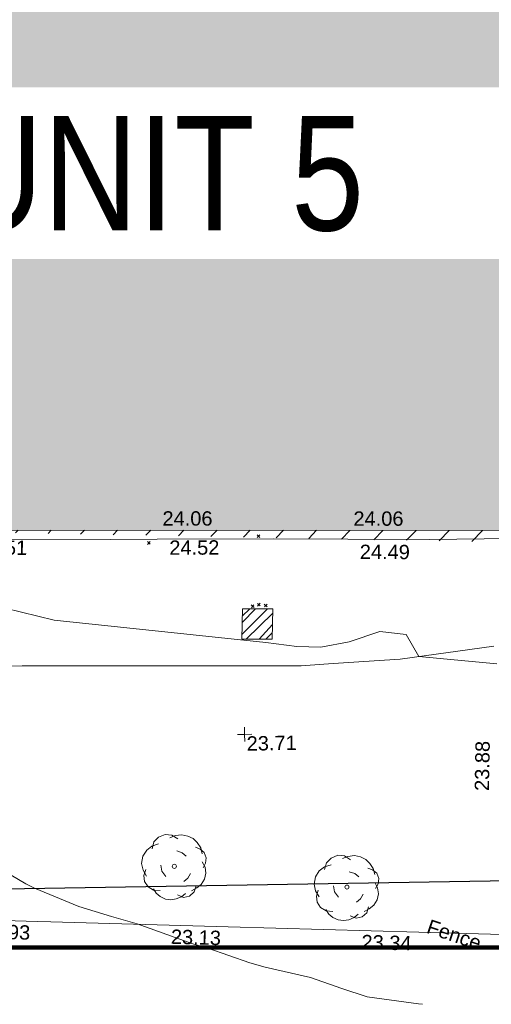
# Model space of a CAD drawing. Header units: millimetres. Extents: x -290717 to 520720, y -88450 to 287762.
# Tile 40 of 197: x -166682 to -154335, y -75306 to -49527. Entities that reach past the tile are written whole.
import ezdxf

# ---------------------------------------------------------------- set-up
doc = ezdxf.new("R2010")
doc.units = ezdxf.units.MM
doc.linetypes.add('IMPORT-HIDDEN2 _3_', pattern=[4762.5, 3175, -1587.5])
doc.linetypes.add('IMPORT-UG_ELEC_STREET LIGHTING_QLB2 _2_', pattern=[2700, 1500, -300.0000000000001, 0, -250, 150, -300.0000000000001, 0, -200])
for name, color, linetype, lineweight, true_color in [('00_TOPO_TREE', 7, 'Continuous', 9, 0x666666), ('00_UAV_BUILDING_OUTLINE', 5, 'Continuous', 9, 0x0000ff), ('00_UAV_CONCRETE', 9, 'Continuous', 9, 0x808080), ('00_UAV_FENCE', 7, 'Continuous', 9, 0x264c2f), ('00_UAV_FORM_LINES', 7, 'Continuous', 9, 0x666666), ('00_UAV_LEVEL_SPOT', 7, 'Continuous', 9, 0x666666), ('01_DTM_CONTOUR_MNR', 7, 'Continuous', 9, 0xa5a552), ('12333-PUM-2D-U-0001-C01 - Rev2_REVIT IMPORT_dwg', 7, 'Continuous', 9, 0x767676), ('A_RHA_Line', 7, 'Continuous', 9, 0x00a600), ('HATCHING', 4, 'Continuous', 9, 0x00ffff), ('PUM-CHAMBER EXTENTS', 6, 'IMPORT-HIDDEN2 _3_', 9, 0xff00ff), ('PUM-SURVEY BOUNDARY_EXTENT', 190, 'Continuous', 25, 0x7f00ff)]:
    doc.layers.add(name, color=color, linetype=linetype, lineweight=lineweight, true_color=true_color)
for name, color, linetype, lineweight in [('A_RHA_Detail', 7, 'Continuous', 9), ('A_RHA_Text', 7, 'Continuous', 9), ('GEN-TEXT', 7, 'Continuous', 9)]:
    doc.layers.add(name, color=color, linetype=linetype, lineweight=lineweight)
doc.styles.add('Arial Narrow', font='ARIALN.TTF', dxfattribs={"height": 3000})
doc.styles.add('Swis721 Lt BT_2', font='swissl.ttf', dxfattribs={"height": 375})

# ---------------------------------------------------------------- blocks, each defined once
blk = doc.blocks.new('12333-PUM-2D-U-0001-C01 - Rev2_REVIT IMPORT_dwg_CONIFEROUS_TREE-2077251-Site Location Plan Existing')
at = {"layer": '00_TOPO_TREE', "color": 254, "true_color": 0xcccccc, "flags": 128}
for points in [[(-1889.403682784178, 1545.875740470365), (-1717.639711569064, 2118.422311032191), (-1316.857112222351, 2519.204910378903), (-744.3105416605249, 2748.223538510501), (-171.763971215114, 2690.968881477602), (343.5279423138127, 2347.440939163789)], [(-343.5279423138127, 2461.950253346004), (114.5093140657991, 2633.714224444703), (687.0558846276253, 2690.968881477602), (1202.347798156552, 2576.459567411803), (1660.385054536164, 2347.440939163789), (2003.912996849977, 2003.912996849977), (2290.18628213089, 1545.875740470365), (2404.695596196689, 1030.583826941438)], [(-2404.695596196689, -801.5651986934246), (-2690.968881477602, -286.2732852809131), (-2805.478195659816, 286.2732852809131), (-2690.968881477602, 916.0745128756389), (-2347.440939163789, 1431.36642628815), (-1889.403682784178, 1774.894368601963), (-1316.857112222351, 1946.658339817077)], [(229.0186282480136, 1316.857112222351), (687.0558846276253, 1145.093141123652), (1030.583826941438, 858.8198558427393)], [(1832.149025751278, 1603.130397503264), (2232.93162509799, 1431.36642628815), (2576.459567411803, 1145.093141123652), (2748.223538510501, 687.0558846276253), (2690.968881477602, 229.0186282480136), (2461.950253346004, -171.763971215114)], [(-744.3105416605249, -858.8198558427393), (-1087.838483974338, -400.7825993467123), (-1145.093141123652, 114.5093140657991)], [(2404.695596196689, 343.5279423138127), (2633.714224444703, -114.5093140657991), (2690.968881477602, -629.8012275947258), (2576.459567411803, -1145.093141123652), (2290.18628213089, -1603.130397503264), (1889.403682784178, -1889.403682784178), (1431.36642628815, -2118.422311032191)], [(-1259.602455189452, -2061.167653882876), (-1832.149025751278, -2003.912996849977), (-2290.18628213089, -1717.639711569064), (-2576.459567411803, -1259.602455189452), (-2633.714224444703, -744.3105416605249), (-2461.950253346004, -229.0186282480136)], [(1374.111769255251, -629.8012275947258), (1145.093141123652, -1030.583826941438), (801.5651986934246, -1316.857112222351)], [(916.0745128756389, -2347.440939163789), (572.5465705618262, -2633.714224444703), (114.5093140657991, -2805.478195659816), (-343.5279423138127, -2862.732852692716), (-801.5651986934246, -2805.478195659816), (-1259.602455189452, -2576.459567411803), (-1603.130397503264, -2290.18628213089), (-1832.149025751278, -1889.403682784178)], [(1832.149025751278, -1717.639711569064), (1660.385054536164, -2232.93162509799), (1259.602455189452, -2576.459567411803), (744.3105416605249, -2690.968881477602), (229.0186282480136, -2461.950253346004)]]:
    blk.add_lwpolyline(points, dxfattribs=at)
at = {"layer": '00_TOPO_TREE', "color": 254, "true_color": 0xcccccc}
blk.add_circle((0, 0), 176.6246020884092, dxfattribs=at)
blk = doc.blocks.new('12333-PUM-2D-U-0001-C01 - Rev2_REVIT IMPORT_dwg_UAV-2077255-Site Location Plan Existing')
at = {"layer": '00_UAV_LEVEL_SPOT', "color": 254, "true_color": 0xcccccc, "flags": 128}
for points in [[(0, -500.0000000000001), (0, 0), (-500.0000000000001, 0)], [(500.0000000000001, 0), (0, 0), (0, 500.0000000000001)]]:
    blk.add_lwpolyline(points, dxfattribs=at)
blk = doc.blocks.new('12333-PUM-2D-U-0001-C01 - Rev2_REVIT IMPORT_dwg_MGS62954_T2_Galway_ITM_3d_Rev1-2077680-Site Location Plan Existing')
at = {"layer": '00_UAV_CONCRETE', "color": 254, "true_color": 0xcccccc, "flags": 128}
blk.add_lwpolyline([(533733288.1717206, 725495228.6318299), (533736565.1717206, 725495164.63183), (533737795.8364104, 725495148.8209076), (533740846.1717206, 725495109.6318297), (533742795.0281116, 725495066.6318114), (533744925.1717204, 725495019.6318299), (533747793.4715431, 725494998.7218788), (533748080.1717206, 725494996.6318299), (533752218.9110476, 725494897.5517445), (533752790.6302679, 725494885.0975844), (533756120.9110476, 725494812.5517447), (533757785.064578, 725494801.5854243), (533758626.2857111, 725494796.042005), (533761175.9110475, 725494764.5517446), (533762783.18573, 725494740.7628593), (533763610.7552454, 725494728.5142022)], dxfattribs=at)
at = {"layer": '00_UAV_FENCE', "color": 254, "true_color": 0xcccccc, "flags": 128}
blk.add_lwpolyline([(533754454.5234172, 725484289.5589428), (533749464.0112164, 725484515.7642834), (533744473.4990159, 725484741.9696239), (533739482.9868153, 725484968.1749648), (533734841.5234172, 725485178.5589427), (533734492.2379332, 725485195.3254421), (533729498.341785, 725485435.0438384), (533724504.4456368, 725485674.7622347), (533720800.5234171, 725485852.5589427), (533719510.856056, 725485922.2479992), (533714518.1467263, 725486192.0363292), (533711584.5234172, 725486350.5589427), (533709523.5029829, 725486413.9792109), (533704526.1032393, 725486567.7556734), (533699528.7034959, 725486721.5321362), (533694531.3037522, 725486875.3085988), (533692462.1082448, 725486938.9804245), (533689538.764549, 725487129.318919), (533684549.6600136, 725487454.1588093), (533683769.1082449, 725487504.9804245), (533679557.8482384, 725487735.3980594), (533674850.1082447, 725487992.9804249)], dxfattribs=at)
at = {"layer": '00_UAV_FORM_LINES', "color": 254, "true_color": 0xcccccc, "flags": 128}
blk.add_lwpolyline([(533697844.1715, 725503435.632), (533697970.1715, 725499304.6320002), (533698093.1715, 725497049.6320001), (533698308.1715, 725496140.6320002), (533698763.1715, 725495255.6320001), (533699451.1715, 725494462.6319999), (533699912.1715001, 725494185.632), (533700648.1715, 725493977.632), (533702253.1715001, 725493723.632), (533707152.1715001, 725492808.632), (533713220.1715, 725492336.6320001), (533719618.1715, 725492060.6319999), (533726913.1715001, 725491862.632), (533734212.1715, 725491894.632), (533741513.1715, 725491765.6320001), (533742224.1715, 725491810.632), (533743151.1715001, 725491851.632), (533744105.1715, 725491895.6320001), (533746566.5234172, 725492195.5589427)], dxfattribs=at)
at = {"layer": '01_DTM_CONTOUR_MNR', "color": 254, "true_color": 0xcccccc, "flags": 128}
for points in [[(533744532.2319204, 725482852.5713557), (533744430.0000002, 725482864.4444445), (533743085.3719009, 725483075.3719009), (533742430.0000002, 725483299.6992482), (533741617.5447387, 725483607.5447389), (533740430.0000002, 725483894.3902439), (533740028.2142857, 725484018.2142859), (533738940.0000002, 725484420), (533738551.3541667, 725484541.3541667), (533738430.0000002, 725484582.3376623), (533737101.1678834, 725485091.1678833), (533736430.0000002, 725485295), (533735581.4234875, 725485571.4234877), (533734430.0000002, 725486069.0735543), (533734200.9876544, 725486190.9876544), (533733824.3548387, 725486420.0000001)], [(533746630.0000001, 725491730.0000001), (533744600, 725491960.0000001), (533744278.3700082, 725492540.6273488), (533743590.0725204, 725492633.7246569), (533742780.3400887, 725492373.9527441), (533742038.1320835, 725492248.0760037), (533741410.2347517, 725492274.8726205), (533740593.0814635, 725492399.221425), (533735067.9695895, 725493078.7968466), (533733790.3518465, 725493413.5052532)]]:
    blk.add_lwpolyline(points, dxfattribs=at)
for name, p, xscale, yscale, zscale in [('12333-PUM-2D-U-0001-C01 - Rev2_REVIT IMPORT_dwg_UAV-2077255-Site Location Plan Existing', (533740000.0000001, 725490000), 0.375, 0.375, 0.375), ('12333-PUM-2D-U-0001-C01 - Rev2_REVIT IMPORT_dwg_CONIFEROUS_TREE-2077251-Site Location Plan Existing', (533738099.9110476, 725486578.5517446), 0.3048, 0.3048, 0.3048), ('12333-PUM-2D-U-0001-C01 - Rev2_REVIT IMPORT_dwg_CONIFEROUS_TREE-2077251-Site Location Plan Existing', (533742607.9110476, 725485955.5517445), 0.3048, 0.3048, 0.3048)]:
    blk.add_blockref(name, p, dxfattribs=dict(xscale=xscale, yscale=yscale, zscale=zscale))
at = {"layer": '00_UAV_BUILDING_OUTLINE', "color": 251, "true_color": 0x666666, "char_height": 375, "width": 1495.902363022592, "attachment_point": 1, "line_spacing_factor": 1.005061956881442, "style": 'Swis721 Lt BT_2'}
for insert, rotation in [((533737950.9210049, 725495878.7837961), 358.94572746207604), ((533742950.0745721, 725495786.7863532), 358.94572746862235)]:
    blk.add_mtext('24.06', dxfattribs=dict(at, insert=insert, rotation=rotation))
at = {"layer": '00_UAV_CONCRETE', "color": 251, "true_color": 0x666666, "char_height": 375, "width": 1495.902363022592, "attachment_point": 1, "line_spacing_factor": 1.005061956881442, "style": 'Swis721 Lt BT_2'}
for s, insert, rotation in [('24.51', (533733085.8567071, 725495198.3467221), 358.84370679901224), ('24.52', (533738116.3588865, 725495110.1743323), 359.26393494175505), ('24.49', (533743102.4786766, 725494913.7167553), 358.73601774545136)]:
    blk.add_mtext(s, dxfattribs=dict(at, insert=insert, rotation=rotation))
at = {"layer": '00_UAV_FENCE', "color": 251, "true_color": 0x666666, "char_height": 375, "attachment_point": 1, "line_spacing_factor": 1.005061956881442, "style": 'Swis721 Lt BT_2'}
for s, insert, width, rotation in [('23.88', (533745995.4032373, 725488417.3164951), 1495.902363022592, 88.0235486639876), ('22.93', (533732996.3706284, 725485158.1104672), 1495.902363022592, 357.2517815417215), ('Fence', (533744773.0137957, 725485082.551938), 1681.10932225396, 340.2691377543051), ('23.13', (533737987.224181, 725484926.9670804), 1495.902363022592, 357.4047260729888), ('23.34', (533742972.9042759, 725484700.9807651), 1495.902363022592, 357.40472606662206)]:
    blk.add_mtext(s, dxfattribs=dict(at, insert=insert, width=width, rotation=rotation))
at = {"layer": '00_UAV_LEVEL_SPOT', "insert": (533740048.475159, 725489946.7845222), "char_height": 375, "width": 1495.902363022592, "attachment_point": 1, "line_spacing_factor": 1.005061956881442, "style": 'Swis721 Lt BT_2'}
blk.add_mtext('23.71', dxfattribs=at)
blk = doc.blocks.new('12333-PUM-2D-U-0001-C01 - Rev2_REVIT IMPORT_dwg-1620468-Site Location Plan Existing')
at = {"layer": 'HATCHING', "true_color": 0xaaffff}
h = blk.add_hatch(dxfattribs=at)
h.set_pattern_fill('FP_16', color=131, style=0, pattern_type=2)
h.set_pattern_definition([(45, (-537532529.603, -725615860.767), (-441.9417382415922, 441.9417382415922), [])])
h.paths.add_polyline_path([(234369.3064911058, -125658.933808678), (234446.6599045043, -122988.9117227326), (179388.3096446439, -122003.5679794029), (179363.697837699, -123640.9009863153), (206293.8363412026, -124628.9075685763), (206290.5501528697, -124569.7561786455), (206938.2501529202, -124569.7561786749), (206947.4397098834, -124652.8868151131), (228961.8759336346, -125460.5472692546)])
h.paths.add_polyline_path([(174907.5235319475, -123477.4139123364), (174933.30964469, -121891.5679794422), (173702.3096445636, -121877.5679794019), (173651.6077027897, -123431.3371680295), (174905.6298136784, -123477.3444360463)])
h.paths.add_polyline_path([(159721.5473281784, -122920.2743920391), (159904.4517912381, -111903.0328667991), (158563.2467851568, -111879.2436715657), (158589.0357870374, -109772.8185664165), (158373.925399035, -109775.6867047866), (158370.3491470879, -109980.5700416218), (155694.9248368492, -109935.2903896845), (155692.2158924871, -109709.7195192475), (155494.3143352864, -109721.1920731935), (155485.028390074, -109936.3912852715), (152807.4510505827, -109884.8893472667), (152795.3959974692, -109655.224887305), (152583.1537481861, -109660.9611641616), (152592.3323282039, -109881.1344360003), (149925.833717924, -109814.5441086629), (149912.9167954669, -109603.598394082), (149694.9003951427, -109605.0531130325), (149691.1019497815, -109814.776538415), (147017.0765653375, -109763.7715637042), (147021.8331777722, -109560.576316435), (146818.1953435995, -109554.8400395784), (146814.5737411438, -109762.321505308), (144110.6318125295, -109713.0393818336), (144114.4568605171, -109486.0507021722), (143925.6776563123, -109487.4387839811), (143931.4139329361, -110115.5611180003), (142484.0399683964, -110116.1256450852), (142244.9157206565, -119793.7719020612), (129330.9157207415, -119500.771902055), (129347.2801039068, -121063.1336257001), (126956.4061628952, -120953.7411768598), (126960.4964415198, -121718.3446688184), (159714.9884226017, -122920.0337604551)])
h.paths.add_polyline_path([(122525.9895288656, -121555.6525230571), (122533.2801054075, -120943.1336255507), (89020.5107931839, -120326.4114061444), (121594.2501528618, -121521.4690881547), (121600.9005325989, -121140.7561786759), (121937.150152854, -121140.7561786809), (121930.4997731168, -121521.7561786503), (121609.1773599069, -121522.0167340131), (122522.5907248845, -121555.5278285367)])
h.paths.add_polyline_path([(150931.2501529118, -118397.5561786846), (150784.3126787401, -118238.6011476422), (150969.3501528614, -118016.5561786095), (151150.1291055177, -118251.6368768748)])
h.paths.add_polyline_path([(144835.2501528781, -115197.1561786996), (144568.5501528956, -115044.7561786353), (144682.8501528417, -114816.1561787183), (144987.650152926, -114892.3561785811), (144908.4833746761, -115050.6897350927)])
at = {"layer": 'PUM-CHAMBER EXTENTS', "true_color": 0xffaaff}
h = blk.add_hatch(dxfattribs=at)
h.set_pattern_fill('FP_3', color=211, style=0, pattern_type=2)
h.set_pattern_definition([(45, (-533641079.65, -725615854.3560001), (-265.1650429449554, 265.1650429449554), []), (45, (-533640902.873, -725615854.3560001), (-265.1650429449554, 265.1650429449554), [])])
h.paths.add_polyline_path([(98887.35015282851, -123359.3561786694), (99683.35015291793, -123372.3561787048), (99717.350152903, -122579.3561786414), (98921.35015293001, -122566.3561784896), (98890.14646652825, -123294.1362740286)])
at = {"layer": 'GEN-TEXT', "color": 253, "true_color": 0xaaaaaa}
for p, q in [((99339.99481378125, -120707.7115176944), (99410.70549190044, -120637.0008395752)), ((99410.70549190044, -120707.7115176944), (99339.99481378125, -120637.0008395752)), ((96466.99481387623, -120835.7115177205), (96537.70549199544, -120765.0008396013)), ((96537.70549199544, -120835.7115177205), (96466.99481387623, -120765.0008396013)), ((99314.99481387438, -122500.7115177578), (99385.70549199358, -122430.0008396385)), ((99385.70549199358, -122500.7115177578), (99314.99481387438, -122430.0008396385)), ((99153.99481379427, -122540.7115176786), (99224.70549191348, -122470.0008395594)), ((99224.70549191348, -122540.7115176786), (99153.99481379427, -122470.0008395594)), ((99494.99481380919, -122525.711517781), (99565.7054919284, -122455.0008396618)), ((99565.7054919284, -122525.711517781), (99494.99481380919, -122455.0008396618))]:
    blk.add_line(p, q, dxfattribs=at)
at = {"layer": 'PUM-CHAMBER EXTENTS', "color": 211, "linetype": 'Continuous', "true_color": 0xffaaff, "flags": 128}
blk.add_lwpolyline([(99717.35015290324, -122579.3561786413), (99683.35015291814, -123372.3561787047), (98887.35015282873, -123359.3561786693), (98921.35015293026, -122566.3561784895)], close=True, dxfattribs=at)
at = {"layer": 'PUM-SURVEY BOUNDARY_EXTENT', "color": 201, "true_color": 0xd4aaff, "flags": 128}
blk.add_lwpolyline([(-24883.42964901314, -123070.5948371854), (-2098.168207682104, -126030.8676029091), (83005.28964062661, -129779.41669093), (238850.3501530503, -129934.3561786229), (251950.3366529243, -124072.3501786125), (259236.899652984, -119988.3421786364)], dxfattribs=at)
blk.add_blockref('12333-PUM-2D-U-0001-C01 - Rev2_REVIT IMPORT_dwg_MGS62954_T2_Galway_ITM_3d_Rev1-2077680-Site Location Plan Existing', (-533641079.6498471, -725615854.3561786))

msp = doc.modelspace()

# ---------------------------------------------------------------- hatches: boundary and pattern name
at = {"layer": 'A_RHA_Detail', "true_color": 0xc0c0c0}
h = msp.add_hatch(color=9, dxfattribs=at)
h.paths.add_polyline_path([(-80880.60083898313, -68502.79057078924), (-80400.86592458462, -68483.4150911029), (-80400.86592458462, -62984.64684182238), (-24474.85765180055, -63009.32043784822), (-24456.14471274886, -50840.30023854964), (-36622.55041054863, -50831.65104346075), (-36622.5504104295, -44228.57792609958), (-50959.05265825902, -44213.68205212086), (-50959.05265825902, -42573.78171509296), (-54563.93258049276, -42571.21897729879), (-54565.69773355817, -45054.17447471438), (-92408.82109324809, -45027.27149617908), (-92411.78875845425, -49201.74309219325), (-100061.9988811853, -49201.74309219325), (-100052.221444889, -64852.82557835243), (-86120.90825231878, -64852.82557835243), (-86092.16626519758, -62957.90041523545), (-84861.10047611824, -62957.90041520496), (-84854.79054275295, -68240.10973718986), (-80870.60226895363, -68240.10973718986)])
h.paths.add_polyline_path([(-137238.9269955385, -68461.93840922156), (-132719.7426408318, -68433.06336920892), (-132847.0731201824, -62850.0428228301), (-130454.6837966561, -62916.63108081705), (-130498.2830220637, -61355.8539363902), (-117581.136331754, -61423.42893434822), (-117492.3908565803, -49183.91309186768), (-125136.5200282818, -49178.47881939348), (-125133.5727033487, -45032.61887132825), (-163007.1824077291, -45005.69421944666), (-163007.1824077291, -44090.29634113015), (-163123.8521375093, -44090.21339942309), (-163122.6389897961, -42383.751842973), (-166563.8543420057, -42383.75184295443), (-166565.0349082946, -44044.3982420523), (-193158.4656786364, -44025.49275802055), (-193195.152889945, -62863.6565097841), (-137269.7106414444, -62916.63108078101), (-137254.3708868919, -65679.90523788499)])
h.paths.add_polyline_path([(120310.9497607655, -32334.2823016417), (120312.4652266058, -31610.73011961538), (133451.2244789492, -31638.24899384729), (133469.2230092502, -19717.98315777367), (121295.7536929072, -19692.48606427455), (121319.8434528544, -8190.941560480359), (112277.0825929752, -8172.001674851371), (112263.1769726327, -14811.12345451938), (78285.85310969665, -14739.95861435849), (78292.82277619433, -8167.077575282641), (76545.55099677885, -8163.40371230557), (69355.76844230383, -8152.931592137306), (69353.66597202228, -9156.746357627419), (68372.60878942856, -9154.691552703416), (68372.60878942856, -13705.52853212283), (69333.72334743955, -13707.54156767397), (69325.07112544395, -16249.53369225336), (66623.4489111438, -16249.53369225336), (66619.79243932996, -17995.29925522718), (65989.07757491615, -17995.29925522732), (65985.44262769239, -19730.78799479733), (57152.23993372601, -19712.28702423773), (57127.42535098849, -31559.89461998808), (70277.87165423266, -31587.43801817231), (70277.87165428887, -32271.74147154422), (78263.96947906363, -32285.12944888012), (78266.62669288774, -31019.79372153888), (112335.8856506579, -31091.15111856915), (112335.8856506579, -32317.57330550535), (119781.4233959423, -32333.17321910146)])
h.paths.add_polyline_path([(7503.71740934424, -1791.43926322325), (15482.43097389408, -674.0213230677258), (15484.0826184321, 148.1327206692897), (56188.28042539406, 205.5276654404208), (56155.8432600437, 14338.31663138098), (18016.62665932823, 14236.4814953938), (17967.9025208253, 34313.18372075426), (21727.10644861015, 34324.06926249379), (21708.9097307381, 40608.10218319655), (18009.66447156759, 40608.10218325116), (17995.54603703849, 45483.75063445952), (9770.084212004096, 45420.63294734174), (3966.216019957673, 45443.14492469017), (3984.771235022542, 14176.56786831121), (1023.062455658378, 14176.56786840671), (-276.5134647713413, 14190.52623465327), (-231.6790044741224, 5976.811441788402), (-226.4491536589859, 193.7444677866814), (1220.250839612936, 179.5999159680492), (7477.609307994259, 143.2867556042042), (7488.638446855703, -674.0213230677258)])
h.paths.add_polyline_path([(77755.59663317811, 53.47451145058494), (77729.51881611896, 1699.844979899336), (94464.47132486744, 1659.976083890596), (94606.37913471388, 17991.39023626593), (88810.41901146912, 18015.03260816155), (88799.89418497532, 14436.74271609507), (69413.88950349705, 14457.87738898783), (69377.35724448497, 99.62816357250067), (70760.85642036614, 92.0068082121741)])
h.paths.add_polyline_path([(61252.12079698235, 46453.95617369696), (105774.7348988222, 46472.68783510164), (105768.2642197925, 61852.61234310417), (92285.13876306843, 61852.61234310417), (92308.59670397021, 65784.30757142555), (96107.46680002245, 65767.6044524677), (96059.6808111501, 75209.20847378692), (101084.8427276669, 75071.88872768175), (104988.0046543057, 74765.36560410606), (108403.6894220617, 74363.84089439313), (112009.2703903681, 73787.25420864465), (115645.3524814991, 73049.69667210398), (116890.8108050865, 72761.69136255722), (120208.9929832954, 71893.18353872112), (120865.241739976, 71703.68487155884), (124135.6329505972, 70669.67317909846), (127435.6253142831, 69480.50055823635), (127820.4368655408, 69394.93141813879), (128274.3081769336, 69331.69585757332), (128731.879114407, 69306.66104520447), (129189.9401456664, 69320.00258265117), (129645.2782985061, 69371.62688830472), (130094.6997111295, 69461.17185607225), (130535.0520071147, 69588.00939078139), (130963.2464342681, 69751.2498188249), (131376.279516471, 69949.74812593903), (131771.254123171, 70182.11198906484), (132162.5575600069, 70460.54046602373), (132496.0921582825, 70741.69081117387), (132820.8713676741, 71064.98072578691), (133117.4593294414, 71414.31364276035), (133383.77568926, 71787.23923958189), (133616.5473239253, 72178.53728446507), (133817.1647262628, 72590.54524901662), (133982.6025969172, 73017.89547517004), (134111.7005086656, 73457.59040804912), (134203.5529320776, 73906.545904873), (134257.5155882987, 74361.61286220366), (134272.5462649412, 74819.59931534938), (134250.5259874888, 75277.29281749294), (134189.6227572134, 75731.48297750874), (134090.9274700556, 76178.98397761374), (133955.1324028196, 76616.65691996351), (133783.1900598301, 77041.4318434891), (133576.3064937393, 77450.3292564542), (133335.9328436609, 77840.48103831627), (133063.7551572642, 78209.15055536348), (132761.6825665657, 78553.75185442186), (132431.8338935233, 78871.86780505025), (132076.5227904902, 79161.26705200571), (131698.2415079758, 79419.91966864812), (131299.6434187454, 79646.01139199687), (131093.5942456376, 79746.34209763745), (132146.0467355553, 83110.22226149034), (122787.763295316, 86282.54285521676), (121604.3555410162, 82800.35918872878), (117095.9864226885, 83870.84033788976), (116841.9598400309, 83526.35449576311), (116120.5435466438, 91221.9361197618), (110237.7341284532, 91274.27491024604), (110194.3680786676, 90435.39030217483), (104988.0046543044, 90486.49901569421), (104973.2761846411, 94309.82427956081), (103746.1314668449, 94309.82427962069), (103839.9937121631, 122852.1474272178), (96365.09202303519, 122931.9599471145), (96350.3400238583, 123952.416858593), (104555.5505249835, 123902.1925258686), (104607.3234457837, 120248.5396157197), (125502.5015002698, 120134.193340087), (125662.0200253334, 137657.3796883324), (114479.5865733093, 137699.2256881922), (114382.3062641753, 129149.9458158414), (104644.1590035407, 129187.997507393), (104577.9931702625, 126217.3903165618), (101184.4926405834, 126159.1566967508), (101264.6166812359, 135959.2655565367), (89967.23177303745, 135988.8856164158), (89927.63362986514, 125823.6463181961), (93630.53562299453, 125840.7948842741), (93580.6568888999, 122931.9599471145), (88697.38835373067, 122904.7310127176), (88679.38989541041, 95739.0914377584), (86378.25848993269, 95739.0914377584), (86378.18187189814, 96178.10083375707), (83279.5074328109, 96200.92083330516), (83273.62493422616, 95735.74732136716), (70169.67509616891, 95733.22421950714), (70166.2684274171, 96272.07409350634), (66674.99731291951, 96257.14073659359), (66654.74538556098, 95755.71092140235), (65784.77231076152, 95755.71092140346), (65887.65094981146, 117470.6305650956), (53473.34271625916, 117487.9046429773), (53434.44066306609, 98570.4634906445), (40649.41626913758, 98570.46349066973), (40610.16711556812, 94406.01479082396), (38853.82372865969, 94410.36303444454), (38848.65589191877, 89463.65332732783), (40612.46601909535, 89518.45976927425), (40665.38257359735, 86257.73741131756), (38372.19584673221, 86305.7230928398), (38369.79373532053, 76901.0507917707), (50937.95125076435, 76944.40198877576), (50922.88567283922, 74598.78180893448), (56484.90611318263, 74588.85093774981), (56484.9061131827, 75194.85181998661), (92465.40372273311, 75233.02581663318), (92645.92783659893, 71766.64845097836), (89810.5550181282, 69362.83965827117), (85313.16173971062, 69360.94750424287), (85313.16173971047, 66907.40508090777), (75210.14498260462, 66903.15451592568), (75210.14498260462, 63815.70944554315), (70819.40014306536, 63815.70999204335), (70819.21601502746, 64253.35708063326), (69456.8341568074, 64253.35708063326), (69455.71957374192, 66901.99623168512), (61303.3285675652, 66898.56680686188), (61304.56054652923, 63970.32021231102), (70500.41048205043, 63970.32021223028), (70500.40885431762, 61852.59006210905), (61245.64388480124, 61848.69637492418), (61252.12079698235, 46455.07044720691)])
h.paths.add_polyline_path([(-17153.16561239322, 48569.32684293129), (-17153.16561227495, 60770.38083690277), (-29362.88357762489, 60774.7042869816), (-29362.88357762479, 67399.20394583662), (-43507.25361058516, 67405.01911302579), (-43488.53133082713, 69093.07334179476), (-45766.41866234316, 69109.32868391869), (-45794.34620035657, 67405.01911302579), (-47272.11273197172, 67404.21245453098), (-47272.44887636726, 66454.91798912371), (-86004.56386335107, 66468.6329952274), (-86006.66970790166, 60521.58362724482), (-92662.8772251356, 60521.58362724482), (-92666.53762789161, 50184.35611936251), (-79752.016597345, 50179.78302554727), (-79752.016597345, 48591.49323813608), (-17157.71631240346, 48569.32845421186)])
h.paths.add_polyline_path([(-201056.4185879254, 48628.75479108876), (-138377.9751621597, 48634.64535782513), (-138377.9751621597, 50133.28202330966), (-125467.710581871, 50134.49533928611), (-125468.6909603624, 60566.19036866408), (-132186.8595615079, 60565.86652591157), (-132187.4203588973, 66533.01978768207), (-170643.3098734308, 66805.61809689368), (-170643.3098732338, 67738.78475851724), (-200340.0100486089, 67488.93693767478), (-200348.7175167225, 60827.7802510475), (-201057.5650552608, 60827.71357562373), (-201056.6510294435, 51102.0431337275)])
h.paths.add_polyline_path([(-240051.5126725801, 54769.1949116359), (-239444.4902595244, 54811.10754483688), (-239186.5396225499, 54841.92927608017), (-238764.8191578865, 54940.98166103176), (-238382.4735933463, 55122.46891391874), (-237990.3402229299, 55354.87497237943), (-237269.2031026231, 55936.21514997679), (-237030.2712443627, 56228.66101920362), (-236793.0039600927, 56569.31473977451), (-236554.5880579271, 57004.26389721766), (-236432.7219585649, 57267.46508911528), (-236300.0815274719, 57753.26239002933), (-236250.7285154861, 58017.17885687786), (-236235.6490610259, 58516.21786795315), (-236233.2538430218, 58987.85640057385), (-236213.702979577, 59823.48083772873), (-236363.8287856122, 59820.8603820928), (-236634.0279869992, 60698.06075831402), (-236391.9547756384, 61432.1972634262), (-236225.4740089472, 61435.10319604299), (-236201.6036570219, 62637.68779599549), (-232563.5271750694, 62639.28734435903), (-232563.5271750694, 63049.03842407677), (-232732.1945866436, 63049.15302221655), (-232860.1521278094, 63457.9589027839), (-232731.6068089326, 63914.24862701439), (-232560.8209657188, 63914.24862701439), (-232521.9864006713, 70597.99604498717), (-240628.6947850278, 70598.85496274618), (-240629.7923196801, 72350.98321581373), (-246412.6011213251, 72347.36085937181), (-246412.6011213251, 70616.45923939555), (-254449.5805725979, 70618.60952619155), (-254454.637144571, 70754.06491724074), (-254469.7140363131, 73191.6627625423), (-263883.2532625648, 73267.83063692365), (-263902.4181505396, 68260.74348557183), (-263714.8217520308, 68259.82096576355), (-263552.9672900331, 67819.6543439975), (-263719.0883117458, 67392.20684197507), (-263913.629869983, 67392.20684288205), (-263956.7001914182, 58633.76423459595), (-260181.1963171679, 58611.22607638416), (-260192.3146984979, 56354.25111578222), (-257184.684388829, 56339.46086010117), (-257213.4419958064, 57092.93866025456), (-257338.5163846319, 57093.27331227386), (-257471.0109295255, 57531.7457231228), (-257338.5163845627, 58062.22513700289), (-257203.4956297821, 58064.06881293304), (-257173.5751889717, 58598.54056827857), (-256478.2273617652, 58575.27357918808), (-256478.2273617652, 58788.51859477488), (-256013.0091299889, 58911.92701537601), (-255397.0786589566, 58780.99767608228), (-255397.0786664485, 58595.98242230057), (-243809.8853614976, 58585.92793205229), (-243805.3570672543, 58352.04527760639), (-243740.9394682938, 57884.52572396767), (-243619.083060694, 57421.84877501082), (-243424.3877541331, 56943.65915328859), (-243247.1437899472, 56608.24157716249), (-243003.0710577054, 56249.99021479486), (-242732.2093200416, 55932.75703086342), (-242371.7230179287, 55603.12658814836), (-242141.2551255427, 55424.88676771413), (-241804.9643038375, 55216.88439829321), (-241529.464082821, 55077.02869058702), (-241100.6275144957, 54917.18295005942), (-240836.2134980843, 54840.82833179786), (-240453.4486196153, 54788.6078413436), (-240203.3756532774, 54776.52967577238)])
h.paths.add_polyline_path([(40276.69022620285, 59895.3641775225), (40328.62676026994, 69196.9439153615), (36588.99968782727, 69217.82459101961), (36619.46637569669, 74674.25962431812), (32264.36460075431, 74687.02318924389), (32233.48293864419, 69156.26826309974), (11916.69390488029, 69269.70959690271), (11966.66200108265, 78218.75165977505), (29087.50901742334, 78123.15526811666), (29143.44567202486, 88141.13700481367), (15719.34879623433, 88216.09212957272), (15732.60379610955, 90589.99788900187), (4594.294101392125, 90652.19003492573), (4525.129359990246, 78265.12250452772), (10096.76365550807, 78234.01258734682), (10077.43887221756, 74773.03821913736), (4547.641142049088, 74803.91453678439), (4465.579974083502, 60107.16002351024), (19125.89094757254, 60025.30234268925), (19139.86249371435, 62527.53804648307), (31738.59196305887, 62457.19146407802), (31724.55430855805, 59943.11609818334), (38369.79364222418, 59906.01157297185)])
h.paths.add_polyline_path([(-246083.0241259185, 72334.29150213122), (-246083.0594797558, 72334.30275087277), (-246208.2905500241, 72334.29150213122)])
h.paths.add_polyline_path([(-114575.3004830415, 112178.0758696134), (-114575.3246436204, 112178.0758696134), (-114707.2752166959, 115801.5811617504)])
h.paths.add_polyline_path([(-154699.9178766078, 101760.4080976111), (-114382.0503338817, 101776.0542915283), (-114382.0503338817, 106926.936016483), (-113755.641395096, 106927.1791078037), (-113757.5507412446, 111847.2721532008), (-114431.6837526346, 111847.2721532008), (-114431.8098651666, 112178.075869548), (-114575.3004830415, 112178.0758696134), (-114578.9984943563, 121707.2390834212), (-123056.9849702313, 121707.2390834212), (-123068.8201032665, 156452.7036899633), (-119381.2340625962, 156454.1347343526), (-119381.2340625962, 160165.8603541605), (-115501.031452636, 160167.3661472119), (-115503.3750945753, 166206.5793118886), (-132411.7987151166, 166599.6604729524), (-132411.8243306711, 166665.6603411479), (-135275.0124468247, 166664.5489553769), (-135275.0124468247, 166628.1883102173), (-135911.3205077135, 166628.1944503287), (-135911.3479256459, 166352.1604668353), (-152521.1633846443, 166345.7145607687), (-152518.3680955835, 159142.6836790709), (-150699.3133726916, 159117.9265656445), (-150755.6690356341, 122560.6912032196), (-151059.2005266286, 122560.6912032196), (-151061.0981347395, 121302.4374931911), (-154138.3148337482, 121372.6012653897), (-154138.3148337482, 121865.183451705), (-154704.3888425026, 121867.2611370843), (-154688.5451973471, 119352.3937021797), (-154745.5933227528, 119352.3715636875), (-154745.5763474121, 118722.1532660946), (-160794.1544526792, 118748.744283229), (-160794.1544527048, 119410.5425977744), (-163852.1622693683, 119422.408321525), (-163855.0715294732, 118762.2003111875), (-167568.6765459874, 118778.5256058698), (-166634.6619849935, 124395.1277019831), (-166843.6206842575, 124471.2090400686), (-167568.6765459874, 124707.6250904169), (-168028.2173235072, 124841.3808643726), (-168630.5006276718, 124991.3056740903), (-169238.2056070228, 125117.4693074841), (-169850.3952285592, 125219.6772877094), (-170466.1255403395, 125297.7720169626), (-171089.1102599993, 125351.8553033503), (-171704.4065937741, 125381.1774254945), (-172325.0479971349, 125386.3595015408), (-172782.2248668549, 125374.5832363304), (-173401.7764236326, 125337.4554476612), (-174019.3926983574, 125276.0328036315), (-174634.1213722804, 125190.4100127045), (-175245.0145766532, 125080.7190996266), (-176047.1958093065, 124895.7675261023), (-176665.4852587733, 124724.7228134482), (-177045.3001228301, 124609.1129151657), (-177631.5127793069, 124405.2077276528), (-176665.4852586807, 118818.5158793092), (-177558.9402083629, 118822.4435769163), (-177662.2853368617, 125263.4341236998), (-176365.3912352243, 126542.9270807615), (-159462.2970490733, 126319.9103917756), (-157057.7396790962, 128609.0850976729), (-157060.6673204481, 136153.1661957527), (-158638.8016610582, 137740.2441626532), (-159352.3735831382, 137740.2441626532), (-161634.4140635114, 140201.1078539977), (-168727.9404946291, 140256.8191147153), (-171035.0401162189, 137942.884730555), (-174184.1459014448, 137942.884730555), (-176460.1168228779, 140292.2858551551), (-177341.68569345, 140292.285855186), (-177341.7114445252, 140358.4281613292), (-183428.5803825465, 140356.0660244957), (-185921.6385984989, 137917.4639097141), (-185921.6385985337, 131757.309115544), (-186906.8767412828, 131756.9267734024), (-187725.3914540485, 130809.9989183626), (-187724.0588902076, 127376.1828149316), (-186481.0281350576, 126304.557648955), (-186479.4846755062, 122327.2959175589), (-185176.2828158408, 121059.4673825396), (-180304.1129154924, 121059.4673825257), (-180304.1136492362, 118802.0484409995), (-193555.3706955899, 118802.0484409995), (-193555.3686998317, 133117.8341649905), (-192593.6442938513, 133118.2073819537), (-192593.6442938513, 134200.8158367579), (-192224.6284783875, 134200.9592041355), (-192225.5653014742, 136615.0101267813), (-192595.0012461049, 136615.0101267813), (-192595.4357332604, 137734.4745166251), (-193589.2709668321, 137734.4746851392), (-193589.2685988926, 147474.5705834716), (-193163.2062206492, 147492.8644728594), (-192606.8095195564, 147551.4951472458), (-192359.9383250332, 147589.5931622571), (-192199.8207947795, 147616.5827293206), (-191882.7548926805, 147682.9245600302), (-191568.5380071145, 147761.6632019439), (-191020.2573150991, 147932.4221712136), (-190950.5841382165, 147955.8263236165), (-190647.7999969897, 148070.951423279), (-190349.769078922, 148197.8750093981), (-190056.9509284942, 148336.4013817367), (-189769.7970512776, 148486.316942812), (-189375.4954991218, 148717.2624196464), (-189132.9060261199, 148873.2749095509), (-188867.5421091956, 149059.0543930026), (-188609.6764469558, 149255.1087866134), (-188354.9814056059, 149465.3525772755), (-188079.6339208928, 149713.8792482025), (-187884.9836199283, 149901.8220103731), (-187538.2510284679, 150274.4802367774), (-187446.2998447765, 150378.396083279), (-187241.3270201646, 150629.2310214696), (-187046.3599558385, 150887.9197697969), (-186861.699277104, 151154.0634500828), (-186546.1373636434, 151669.8298752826), (-186524.4196769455, 151707.063245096), (-163675.289831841, 151669.8298752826), (-163687.5843044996, 148134.0767945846), (-157303.6541541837, 148136.4921063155), (-157303.6541541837, 155759.9150161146), (-157557.4317586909, 155765.0384228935), (-157555.9168973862, 166678.0466575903), (-187009.2021991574, 166699.7464767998), (-187013.0952111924, 162054.4009359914), (-188707.1775469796, 162044.5925187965), (-188705.9961893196, 155021.5333641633), (-188737.9999316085, 154650.5326603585), (-188799.0133970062, 154283.1866125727), (-188857.2045401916, 154035.4341107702), (-188966.1106131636, 153679.3368924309), (-189102.6200311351, 153332.8820747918), (-189265.8911677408, 152998.2056672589), (-189454.9174010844, 152677.3710606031), (-189645.2484685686, 152421.322012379), (-189916.9563410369, 152104.2450531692), (-190212.7041973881, 151809.4634871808), (-190530.6686598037, 151538.7947475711), (-190868.889367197, 151293.9075915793), (-191225.2810786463, 151076.3118324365), (-191597.6465194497, 150887.3490190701), (-192092.8415776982, 150682.5621956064), (-192485.2937347, 150569.6612301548), (-192903.8930807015, 150482.2408890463), (-193187.215491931, 150440.8868273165), (-193594.1866364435, 150407.1257787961), (-193594.5953882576, 151459.989522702), (-205369.2399268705, 151455.4201248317), (-205354.452352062, 113350.0822379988), (-207187.1580384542, 113349.3709450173), (-207184.3024929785, 105991.0636522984), (-205312.8709512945, 105991.0636522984), (-205311.2365670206, 101769.6553082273), (-175488.645120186, 101781.2285901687), (-175488.645120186, 110889.6985621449), (-154703.462766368, 110897.5679794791), (-154700.5193329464, 103310.2697088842)])
h.paths.add_polyline_path([(193735.9435692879, 113047.8274775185), (208865.0938716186, 114991.026643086), (208976.1154122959, 114126.6471161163), (216447.8967330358, 115086.3281915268), (216038.7305308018, 118271.970241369), (232648.5073383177, 120405.3421627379), (233425.9936153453, 114352.0734369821), (240632.2017567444, 115277.6440986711), (239854.8412683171, 121329.9334728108), (256406.8682407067, 123455.8879629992), (257091.7572256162, 118089.1198988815), (264572.287122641, 119040.8180953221), (261877.8350554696, 138524.7609215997), (259178.7147038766, 138221.6086023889), (259197.3483654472, 137439.0084132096), (254686.1480587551, 136897.0007613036), (255412.6810205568, 131314.8303174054), (240852.7447965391, 129522.4514055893), (239771.0426540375, 137918.8519126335), (240649.582243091, 138010.1984551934), (240062.3063116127, 142776.6750342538), (239165.7694641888, 142685.0143484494), (237630.9646614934, 151018.3171733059), (266172.8791088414, 154560.7889781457), (271297.187694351, 142612.4006970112), (276531.7397502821, 144861.0987145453), (274941.5029779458, 148527.903728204), (302074.530765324, 160134.9084326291), (300215.9323773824, 164320.1841173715), (301528.161327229, 164907.0997990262), (300405.1237791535, 167477.8916353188), (299016.6944531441, 166945.7181825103), (295626.7488506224, 174518.7544287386), (294333.0289184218, 177537.1551681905), (287288.847594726, 174518.7544287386), (289427.6893504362, 169661.0163464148), (272956.7816584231, 162557.1203578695), (271943.2187786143, 164897.4305293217), (267016.3118217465, 162764.0369715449), (268502.3094164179, 159357.043014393), (265200.4029571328, 157946.4096681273), (226856.4166955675, 153146.7821791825), (227510.3041274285, 148852.0205335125), (228280.9873164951, 141179.0007484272), (227302.3544112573, 141050.2812999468), (227895.3788231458, 136433.1758633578), (228748.5501749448, 136523.8855003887), (229602.307730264, 128023.7667641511), (217691.2359889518, 126493.8999679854), (217642.3600127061, 126874.4332670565), (215138.5007311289, 126552.8357430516), (215194.9980427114, 126112.9650749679), (215015.6132225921, 126089.9247571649), (214840.967257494, 127449.6644606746), (192258.7012018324, 124549.1816390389), (193486.3576426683, 114991.026643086)])
h.paths.add_polyline_path([(-78076.24179098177, 117605.518872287), (-78076.23951907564, 117610.0871212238), (-78070.31812256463, 129485.733079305), (-74723.15926546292, 129478.3852560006), (-74723.15926546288, 125435.7860625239), (-48015.64546089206, 125380.0246061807), (-47996.55031653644, 135872.5822179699), (-61198.159180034, 135901.5630078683), (-74714.72264147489, 135923.5088764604), (-74723.62876031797, 131865.2975510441), (-78070.31812256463, 131872.6421692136), (-78062.97909490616, 149549.768943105), (-58292.26570494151, 149541.5607197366), (-58292.26570494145, 148946.2407608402), (-37707.70924049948, 148937.6946534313), (-37707.70924049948, 159740.0690313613), (-44148.26955758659, 159742.7429641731), (-44148.26955758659, 162961.3319175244), (-49829.95437586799, 162961.3319175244), (-49830.92144141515, 160632.0129326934), (-78494.0902662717, 160643.9130440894), (-78494.0902662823, 161615.1537737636), (-78739.22585210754, 161615.2555472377), (-78691.79195364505, 168187.9195488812), (-90844.5764503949, 168126.8149080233), (-90962.52567696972, 152686.7636278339), (-89064.97866810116, 152685.97582136), (-89079.54115383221, 117610.0871212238), (-78374.80210165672, 117605.6428258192)])
h.paths.add_polyline_path([(69254.82576126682, 129235.9722870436), (69259.97086178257, 136167.7892474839), (86068.0992678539, 136131.0235193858), (86008.66431381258, 164703.3084147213), (58789.63167882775, 164723.5115811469), (58789.63167882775, 170119.2062865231), (54460.16324890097, 170122.4198087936), (54457.21717773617, 166153.2792453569), (47042.21516498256, 166158.7829869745), (47041.10931533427, 164668.9097040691), (39173.27935198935, 164674.7495545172), (39172.83712618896, 164078.9539098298), (17014.87910992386, 164095.400525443), (17002.38841206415, 147267.1142245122), (12659.63471563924, 147267.1142245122), (12653.6008753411, 139137.9291796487), (17031.41608901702, 139134.6797717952), (17024.58791744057, 129935.3194463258), (39191.34773726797, 129918.8662983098), (39191.34773726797, 129258.2867272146), (69014.0340609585, 129236.1510132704)])
h.paths.add_polyline_path([(39265.62356917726, 139467.8223435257), (33050.91021530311, 139484.1586867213), (33087.56357182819, 153427.9220784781), (39277.60130890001, 153411.6505991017), (39277.60130890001, 152830.3127277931), (43058.29603858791, 152820.3745823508), (43024.83899408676, 140092.5601633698), (39267.2657899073, 140092.5601633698)])
h.paths.add_polyline_path([(1979.548949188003, 189123.2414339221), (18699.10403225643, 189180.0465563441), (18678.46874727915, 195253.6675675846), (24349.02704558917, 195272.9334349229), (24334.96888369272, 199550.7690689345), (28829.78348971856, 199566.0403168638), (28798.35772162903, 208815.6446465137), (24334.94961552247, 208806.1514042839), (24333.90624838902, 209113.2475694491), (16811.59093053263, 209087.6902915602), (16806.58456496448, 208843.590909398), (6772.293057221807, 208809.4991440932), (6797.166076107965, 201488.5780549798), (-8471.058649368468, 201436.7038403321), (-8471.058649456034, 200429.0172029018), (-11856.09020773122, 200417.5164702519), (-11823.72827012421, 190892.3684139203), (-7614.729360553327, 190904.9356358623), (-7614.729360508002, 190170.8290169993), (-4608.619189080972, 190169.2993656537), (-4608.238782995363, 190916.8832264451), (1973.379031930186, 190939.2444093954), (1977.122761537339, 189837.3456606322)])
h.paths.add_polyline_path([(-20506.2213294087, 190640.028646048), (-20122.28942212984, 206347.1214480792), (-41550.34215554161, 207015.255795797), (-41462.26177905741, 210449.6195896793), (-31391.41053375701, 210152.0276719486), (-31078.64493158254, 223862.574366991), (-44305.08575746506, 224230.797228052), (-44490.79956595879, 211865.5542346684), (-47510.12209651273, 211942.9901386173), (-47722.57925074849, 203659.0205615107), (-47076.06680551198, 203635.3001466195), (-47175.4684425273, 199531.9403872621), (-46801.21126120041, 199520.4703265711), (-46873.68175963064, 195478.589946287), (-44600.40472249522, 195425.25597799), (-44685.88459510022, 192243.2795180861), (-38073.99929110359, 192135.6564361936), (-38104.39995468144, 191126.9722513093), (-21537.79264469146, 190668.5723413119)])
h.paths.add_polyline_path([(16801.02360974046, 195961.5001375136), (9656.615133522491, 196015.1086064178), (9643.83815057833, 199513.9922857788), (11631.77992465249, 199485.8321209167), (11631.79209405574, 203322.2460457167), (16806.58456511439, 203391.4855727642), (16801.04077099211, 195984.4293109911)])
h.paths.add_polyline_path([(122084.9263243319, 200536.2570557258), (122088.180516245, 206386.1947929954), (125211.1061637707, 206386.1947929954), (125211.1162733, 206645.8932838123), (126202.709897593, 206645.8932838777), (126203.0204768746, 207041.0477229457), (130401.4034740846, 206979.0758390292), (130444.269112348, 209883.2802976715), (126202.8383602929, 209945.883203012), (126203.0204768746, 214624.1281189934), (127364.7919503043, 214624.1281189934), (127365.2106673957, 225380.2058570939), (126159.8599207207, 225380.2527798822), (126207.4133336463, 241475.3410923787), (119482.541129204, 241495.8747302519), (119479.204156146, 246182.0096278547), (109943.9121324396, 246175.219673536), (109953.2702600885, 233033.3814297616), (115000.5285021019, 233033.3814296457), (114999.5792924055, 208653.4991933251), (112026.3032629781, 208653.4991933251), (112024.3519988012, 200538.6764491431), (122024.6079402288, 200536.271559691)])
h.paths.add_polyline_path([(30087.05071628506, 200986.75440713), (38030.67179073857, 201028.6865661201), (38030.67179073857, 202922.9731661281), (38109.89531489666, 202923.3913649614), (38067.25569093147, 208827.6066631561), (38013.35839375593, 208827.667223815), (38012.38630312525, 209012.5383931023), (30044.90685988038, 208970.4802974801), (30060.65944993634, 205986.3119354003)])
h.paths.add_polyline_path([(195986.2599411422, 205661.5722736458), (202896.8751332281, 206052.0074670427), (202676.886254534, 209945.7611691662), (195766.2710618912, 209555.325975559)])
h.paths.add_polyline_path([(-91652.40581580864, 206392.6172135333), (-79454.24421187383, 206432.5105635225), (-79629.29258199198, 238245.6998510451), (-68904.21147484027, 238215.095164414), (-68918.56040493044, 246314.0782553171), (-68756.515268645, 246312.9061543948), (-68755.20581930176, 246638.9786699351), (-79620.07671794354, 246651.3624133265), (-79606.5628449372, 247343.5411849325), (-82154.50636787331, 247318.0695596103), (-82154.50636787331, 247488.1275895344), (-91640.64698348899, 247472.5371040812), (-91638.72040628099, 246846.4753752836), (-131470.3702759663, 246641.42150215), (-131470.3702759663, 250159.5419305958), (-142857.1087886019, 250176.7939677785), (-142864.0554935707, 246220.0701029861), (-165118.8027587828, 246272.3986783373), (-165040.0492656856, 253907.936045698), (-178677.4727934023, 253929.5079730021), (-178699.5521575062, 238176.7234097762), (-138599.3373496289, 238209.4781454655), (-138548.4479938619, 206627.5237025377), (-126646.6702863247, 206572.2299428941), (-126666.6805510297, 234825.8818836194), (-124962.7180531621, 234825.9534805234), (-124969.0241559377, 234688.4891474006), (-91595.61129713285, 234664.3133306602), (-91650.87307429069, 207155.5994723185)])
h.paths.add_polyline_path([(142123.7078306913, 209113.5383730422), (152768.4446292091, 209127.3137315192), (152745.2992288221, 227012.6338093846), (142100.5623961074, 226998.8584508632), (142121.8067345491, 210582.5602414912)])
h.paths.add_polyline_path([(168998.8561285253, 209274.9592350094), (169026.8416078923, 226860.3446541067), (161686.6780313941, 226876.6646907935), (161647.6783165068, 209291.3037608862), (168846.6177107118, 209275.2977201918)])
h.paths.add_polyline_path([(49761.46820716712, 218476.567809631), (49794.00484362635, 223316.1680811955), (41274.07755979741, 223363.4010619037), (41273.58999769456, 223290.879563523), (32187.30576793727, 223351.9666549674), (32202.10532416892, 225553.2987455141), (20081.8372469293, 225634.7833114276), (20035.26675877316, 218707.7438838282), (31566.33951793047, 218630.2204926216), (31566.12891728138, 218598.8950898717), (49547.01686615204, 218478.0095661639)])
h.paths.add_polyline_path([(162361.9830851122, 234154.0520866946), (162366.6425722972, 241589.9129272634), (135261.1026964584, 241630.986197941), (135249.0888707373, 234197.8735112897), (160249.0277027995, 234157.467167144)])
h.paths.add_polyline_path([(176458.8604388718, 246709.572470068), (176516.248447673, 252173.1529805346), (168884.2833866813, 252253.3171281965), (168934.8652923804, 257068.9279575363), (164355.0504715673, 257117.0331241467), (164296.1746742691, 251511.8088120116), (164416.8965511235, 251510.5407811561), (164367.8024342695, 246836.5737543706), (172300.1975056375, 246753.2539686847)])

# ---------------------------------------------------------------- linework, layer by layer
at = {"layer": 'A_RHA_Line', "color": 7}
msp.add_line((-193195.1528899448, -62863.6565608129), (-137269.7106413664, -62916.63108078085), dxfattribs=at)
at = {"layer": 'A_RHA_Line', "color": 1, "lineweight": 140, "true_color": 0xff0000}
msp.add_line((-217181.9150624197, -73821.34774565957), (190682.8806024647, -73821.3477456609), dxfattribs=at)

# ---------------------------------------------------------------- block references
at = {"layer": '12333-PUM-2D-U-0001-C01 - Rev2_REVIT IMPORT_dwg', "color": 254, "linetype": 'IMPORT-UG_ELEC_STREET LIGHTING_QLB2 _2_', "true_color": 0xffd4d4, "rotation": 0.9999999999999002}
msp.add_blockref('12333-PUM-2D-U-0001-C01 - Rev2_REVIT IMPORT_dwg-1620468-Site Location Plan Existing', (-261895.0770586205, 55869.5817132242), dxfattribs=at)

# ---------------------------------------------------------------- next in the draw order: texts
at = {"layer": 'A_RHA_Text', "lineweight": 35, "insert": (-168546.8268600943, -52046.17463415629), "char_height": 3000, "width": 14590.7125, "attachment_point": 1, "style": 'Arial Narrow', "bg_fill": 3, "box_fill_scale": 1.25, "bg_fill_color": 256, "bg_fill_true_color": 13158600, "bg_fill_transparency": 0}
msp.add_mtext('UNIT 5 ', dxfattribs=at)

doc.saveas('drawing.dxf')
